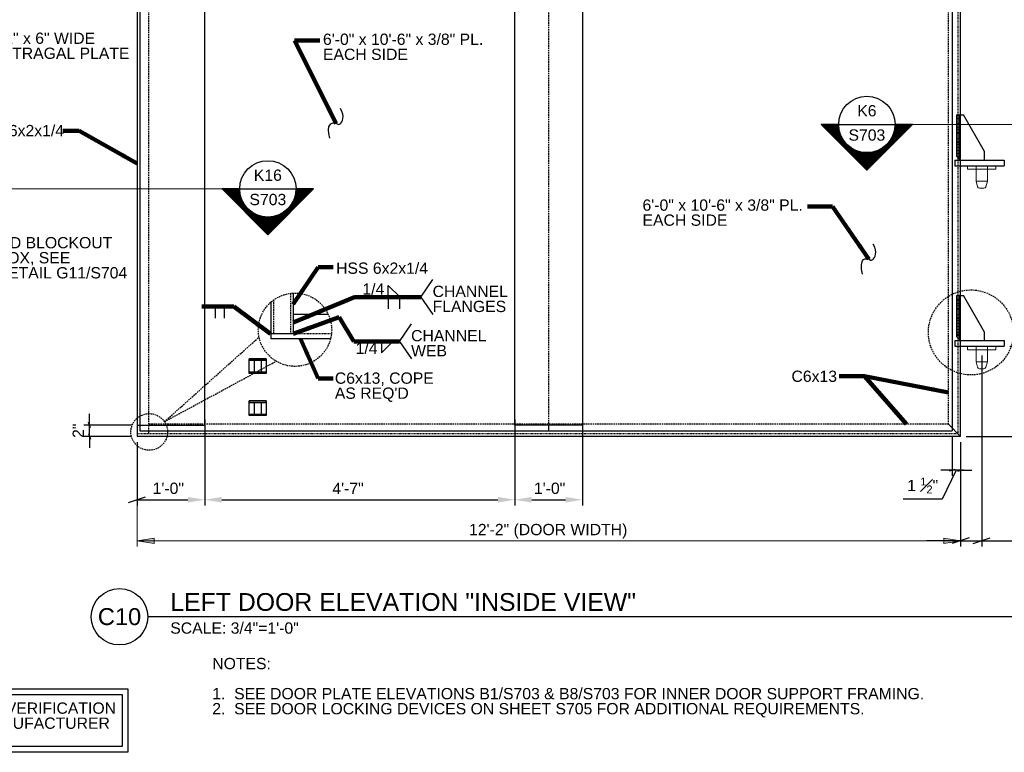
# Model space of a CAD drawing. Header units: inches. Extents: x 23089 to 23553, y 44441 to 44715.
# Tile 3 of 5: x 23289 to 23464, y 44441 to 44571. Entities that reach past the tile are written whole.
import ezdxf
from ezdxf.enums import TextEntityAlignment as Align

# ---------------------------------------------------------------- set-up
doc = ezdxf.new("R2010")
doc.units = ezdxf.units.IN
doc.header["$LTSCALE"] = 0.025
doc.header["$MEASUREMENT"] = 0
doc.linetypes.add('DGN1', pattern=[2.774392, 0, -2.774392])
doc.linetypes.add('DGN3', pattern=[16.308427, 10.872284, -5.436142])
for name, color, linetype, lineweight in [('G-ANNO-DIM', 1, 'Continuous', 0), ('G-ANNO-TEXT', 7, 'Continuous', 30), ('S-FSTN-MISC', 7, 'Continuous', 13), ('S-STIF-TRAN', 7, 'Continuous', 30), ('S-WALL-SHEA', 7, 'Continuous', 30)]:
    doc.layers.add(name, color=color, linetype=linetype, lineweight=lineweight)
doc.styles.add("1 1 2 1'-0", font='arial.ttf', dxfattribs={"height": 1})
doc.styles.add("3 4 1'-0", font='arial.ttf', dxfattribs={"height": 2})
doc.styles.add('TITLE 6.35', font='swissk.ttf', dxfattribs={"height": 250})
doc.styles.add('TITLE20', font='simplex.shx', dxfattribs={"height": 5000})
doc.dimstyles.new("3 4 1'-0", dxfattribs={"dimtxt": 2, "dimasz": 3, "dimexe": 1, "dimexo": 1, "dimgap": 1, "dimtad": 1, "dimdec": 0, "dimrnd": 0.0625, "dimzin": 11, "dimdsep": 46, "dimlunit": 3, "dimtxsty": "3 4 1'-0", "dimcen": 0, "dimadec": 4, "dimazin": 3, "dimtfac": 1, "dimtdec": 0, "dimtofl": 0, "dimtmove": 0, "dimatfit": 3, "dimfxl": 1, "dimtolj": 1, "dimtzin": 0, "dimarcsym": 0})

# ---------------------------------------------------------------- blocks, each defined once
blk = doc.blocks.new('*D132')
at = {"layer": 'G-ANNO-DIM', "color": 0, "lineweight": -2, "transparency": 16777216}
for p, q in [((23321.79, 44499.71), (23321.79, 44484.48)), ((23376.77, 44499.71), (23376.77, 44484.48)), ((23324.79, 44485.48), (23373.77, 44485.48))]:
    blk.add_line(p, q, dxfattribs=at)
at = {"layer": 'G-ANNO-DIM', "color": 0, "transparency": 16777216}
for points in [[(23324.79, 44485.98), (23324.79, 44484.98), (23321.79, 44485.48)], [(23373.77, 44485.98), (23373.77, 44484.98), (23376.77, 44485.48)]]:
    blk.add_solid(points, dxfattribs=at)
at = {"layer": 'G-ANNO-DIM', "color": 0, "transparency": 16777216, "insert": (23347.18, 44487.48), "char_height": 2, "attachment_point": 5, "style": "3 4 1'-0"}
blk.add_mtext('\\A1;4\'-7"', dxfattribs=at)
blk = doc.blocks.new('*D133')
at = {"layer": 'G-ANNO-DIM', "color": 0, "lineweight": -2, "transparency": 16777216}
for p, q in [((23376.77, 44499.71), (23376.77, 44484.48)), ((23388.77, 44499.71), (23388.77, 44484.48)), ((23379.77, 44485.48), (23385.77, 44485.48))]:
    blk.add_line(p, q, dxfattribs=at)
at = {"layer": 'G-ANNO-DIM', "color": 0, "transparency": 16777216}
for points in [[(23379.77, 44485.98), (23379.77, 44484.98), (23376.77, 44485.48)], [(23385.77, 44485.98), (23385.77, 44484.98), (23388.77, 44485.48)]]:
    blk.add_solid(points, dxfattribs=at)
at = {"layer": 'G-ANNO-DIM', "color": 0, "transparency": 16777216, "insert": (23382.92, 44487.5), "char_height": 2, "attachment_point": 5, "style": "3 4 1'-0"}
blk.add_mtext('\\A1;1\'-0"', dxfattribs=at)
blk = doc.blocks.new('_Oblique_0.3')
at = {"color": 0, "linetype": 'ByBlock', "lineweight": -2}
for p, q in [((0, 0), (-1, 0)), ((0.5, 0.166667), (-0.5, -0.166667))]:
    blk.add_line(p, q, dxfattribs=at)
blk = doc.blocks.new('*D134')
at = {"layer": 'G-ANNO-DIM', "color": 0, "lineweight": -2, "transparency": 16777216}
for p, q in [((23321.79, 44499.71), (23321.79, 44484.48)), ((23309.79, 44495.71), (23309.79, 44484.48)), ((23312.79, 44485.48), (23318.79, 44485.48))]:
    blk.add_line(p, q, dxfattribs=at)
at = {"layer": 'G-ANNO-DIM', "color": 0, "transparency": 16777216}
blk.add_solid([(23318.79, 44485.98), (23318.79, 44484.98), (23321.79, 44485.48)], dxfattribs=at)
at = {"layer": 'G-ANNO-DIM', "color": 0, "lineweight": -2, "transparency": 16777216, "xscale": 3, "yscale": 3, "zscale": 3, "rotation": 180}
blk.add_blockref('_Oblique_0.3', (23309.79, 44485.48), dxfattribs=at)
at = {"layer": 'G-ANNO-DIM', "color": 0, "transparency": 16777216, "insert": (23315.32, 44487.5), "char_height": 2, "attachment_point": 5, "style": "3 4 1'-0"}
blk.add_mtext('\\A1;1\'-0"', dxfattribs=at)
blk = doc.blocks.new('*D137')
at = {"layer": 'G-ANNO-DIM', "color": 0, "lineweight": -2, "transparency": 16777216}
for p, q in [((23464.54, 44512.71), (23471.74, 44512.71)), ((23470.74, 44499.71), (23470.74, 44509.71)), ((23456.79, 44496.71), (23471.74, 44496.71))]:
    blk.add_line(p, q, dxfattribs=at)
at = {"layer": 'G-ANNO-DIM', "color": 0, "transparency": 16777216}
for points in [[(23470.24, 44509.71), (23471.24, 44509.71), (23470.74, 44512.71)], [(23470.24, 44499.71), (23471.24, 44499.71), (23470.74, 44496.71)]]:
    blk.add_solid(points, dxfattribs=at)
at = {"layer": 'G-ANNO-DIM', "color": 0, "transparency": 16777216, "insert": (23468.73, 44504.12), "char_height": 2, "attachment_point": 5, "rotation": 90, "style": "3 4 1'-0"}
blk.add_mtext('\\A1;1\'-4"', dxfattribs=at)
blk = doc.blocks.new('*D145')
at = {"layer": 'G-ANNO-DIM', "color": 0, "lineweight": -2, "transparency": 16777216}
for p, q in [((23459.54, 44511.08), (23459.54, 44477.2)), ((23455.79, 44495.71), (23455.79, 44477.2)), ((23452.79, 44478.2), (23449.79, 44478.2)), ((23455.79, 44478.2), (23459.54, 44478.2)), ((23462.54, 44478.2), (23473.06, 44478.2))]:
    blk.add_line(p, q, dxfattribs=at)
at = {"layer": 'G-ANNO-DIM', "color": 0, "lineweight": -2, "transparency": 16777216, "xscale": 3, "yscale": 3, "zscale": 3}
blk.add_blockref('_Oblique_0.3', (23455.79, 44478.2), dxfattribs=at)
at = {"layer": 'G-ANNO-DIM', "color": 0, "lineweight": -2, "transparency": 16777216, "xscale": 3, "yscale": 3, "zscale": 3, "rotation": 180}
blk.add_blockref('_Oblique_0.3', (23459.54, 44478.2), dxfattribs=at)
at = {"layer": 'G-ANNO-DIM', "color": 0, "transparency": 16777216, "insert": (23469.3, 44480.63), "char_height": 2, "attachment_point": 5, "style": "3 4 1'-0"}
blk.add_mtext('\\A1;3 {\\H0.7x;\\S3#4;}"', dxfattribs=at)
blk = doc.blocks.new('*D156')
at = {"layer": 'G-ANNO-DIM', "color": 0, "lineweight": -2, "transparency": 16777216}
for p, q in [((23454.27, 44496.68), (23454.27, 44489.7)), ((23455.79, 44495.71), (23455.79, 44489.7)), ((23453.27, 44490.7), (23452.27, 44490.7)), ((23455.03, 44490.7), (23452.52, 44485.61)), ((23455.79, 44490.7), (23454.27, 44490.7)), ((23456.79, 44490.7), (23457.79, 44490.7)), ((23452.52, 44485.61), (23445.63, 44485.61))]:
    blk.add_line(p, q, dxfattribs=at)
blk.add_blockref('_Oblique_0.3', (23454.27, 44490.7), dxfattribs=at)
at = {"layer": 'G-ANNO-DIM', "color": 0, "lineweight": -2, "transparency": 16777216, "rotation": 180}
blk.add_blockref('_Oblique_0.3', (23455.79, 44490.7), dxfattribs=at)
at = {"layer": 'G-ANNO-DIM', "color": 0, "transparency": 16777216, "insert": (23449.07, 44488.01), "char_height": 2, "attachment_point": 5, "style": "3 4 1'-0"}
blk.add_mtext('\\A1;1 {\\H0.7x;\\S1#2;}"', dxfattribs=at)
blk = doc.blocks.new('*D163')
at = {"layer": 'G-ANNO-DIM', "color": 0, "lineweight": -2, "transparency": 16777216}
for p, q in [((23301.36, 44499.71), (23301.36, 44500.71)), ((23308.79, 44498.71), (23300.36, 44498.71)), ((23301.36, 44496.71), (23301.36, 44498.71)), ((23308.79, 44496.71), (23300.36, 44496.71)), ((23301.36, 44495.71), (23301.36, 44494.71))]:
    blk.add_line(p, q, dxfattribs=at)
for p, rotation in [((23301.36, 44498.71), 270), ((23301.36, 44496.71), 90)]:
    blk.add_blockref('_Oblique_0.3', p, dxfattribs=dict(at, rotation=rotation))
at = {"layer": 'G-ANNO-DIM', "color": 0, "transparency": 16777216, "insert": (23299.35, 44497.71), "char_height": 2, "attachment_point": 5, "rotation": 90, "style": "3 4 1'-0"}
blk.add_mtext('\\A1;2"', dxfattribs=at)

msp = doc.modelspace()

# ---------------------------------------------------------------- hatches: boundary and pattern name
at = {"layer": 'G-ANNO-TEXT'}
h = msp.add_hatch(dxfattribs=at)
h.set_pattern_fill('USER', color=256, scale=0.009103, angle=45, style=0, pattern_type=0)
h.set_pattern_definition([(45, (23428.127852, 44536.745311), (-0.006436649, 0.006436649), [])])
edge = h.paths.add_edge_path()
edge.add_arc((23439.15806, 44552.02073), 4.99762, -180, 0, ccw=False)
edge.add_line((23434.16044, 44552.02073), (23431.05073, 44552.02073))
edge.add_line((23431.05073, 44552.02073), (23439.1656, 44543.89832))
edge.add_line((23439.1656, 44543.89832), (23447.28047, 44552.02073))
edge.add_line((23447.28047, 44552.02073), (23444.15568, 44552.02073))
h = msp.add_hatch(dxfattribs=at)
h.set_pattern_fill('USER', color=256, scale=0.009103, angle=45, style=0, pattern_type=0)
h.set_pattern_definition([(45, (23321.927065, 44525.31602), (-0.006436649, 0.006436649), [])])
edge = h.paths.add_edge_path()
edge.add_arc((23332.95727, 44540.59145), 4.99762, -180, 0, ccw=False)
edge.add_line((23327.95965, 44540.59145), (23324.84994, 44540.59145))
edge.add_line((23324.84994, 44540.59145), (23332.96481, 44532.46904))
edge.add_line((23332.96481, 44532.46904), (23341.07968, 44540.59145))
edge.add_line((23341.07968, 44540.59145), (23337.95488, 44540.59145))

# ---------------------------------------------------------------- linework, layer by layer
at = {"layer": 'G-ANNO-DIM'}
for p, q in [((23309.78769, 44495.70614), (23309.78769, 44477.19757)), ((23455.78769, 44495.70614), (23455.78769, 44477.19757)), ((23309.78769, 44478.19757), (23455.78769, 44478.19757))]:
    msp.add_line(p, q, dxfattribs=at)
at = {"layer": 'G-ANNO-DIM', "flags": 128}
for points in [[(23312.78769, 44477.69757), (23309.78769, 44478.19757), (23312.78769, 44478.69757)], [(23452.78769, 44478.69757), (23455.78769, 44478.19757), (23452.78769, 44477.69757)]]:
    msp.add_lwpolyline(points, close=True, dxfattribs=at)
at = {"layer": 'G-ANNO-DIM'}
msp.add_solid([(23312.78769, 44477.69757), (23309.78769, 44478.19757), (23312.78769, 44478.69757)], dxfattribs=at)
at = {"layer": 'G-ANNO-DIM', "extrusion": (0, 0, -1)}
msp.add_solid([(-23452.78769, 44478.69757), (-23455.78769, 44478.19757), (-23452.78769, 44477.69757)], dxfattribs=at)
at = {"layer": 'G-ANNO-TEXT'}
for p, q in [((23309.78769, 44624.70614), (23309.78769, 44496.70614)), ((23455.78769, 44496.70614), (23455.78769, 44624.70614)), ((23434.17553, 44552.02073, -14.07874), (23444.17076, 44552.02073, -14.07874)), ((23455.4948, 44545.70614), (23459.78769, 44545.70614)), ((23455.78769, 44545.70614), (23459.78769, 44545.70614)), ((23327.97474, 44540.59145, -14.07874), (23337.96997, 44540.59145, -14.07874)), ((23309.78769, 44534.70614), (23309.78769, 44496.70614)), ((23360.10699, 44521.41977), (23362.23986, 44524.53102)), ((23354.31233, 44523.48096), (23356.41981, 44521.41231)), ((23354.31233, 44521.41604), (23354.31233, 44523.48096)), ((23337.47445, 44522.11591), (23337.47445, 44514.90122)), ((23354.31233, 44521.41604), (23354.31233, 44519.35112)), ((23356.2859, 44521.41604), (23356.2859, 44519.35112)), ((23360.10699, 44521.41977), (23362.23986, 44518.30852)), ((23323.60859, 44519.71252), (23323.60859, 44517.6476)), ((23325.22093, 44519.71252), (23325.22093, 44517.6476)), ((23333.47445, 44520.49391), (23333.47445, 44514.02322)), ((23343.6866, 44518.34322), (23337.47445, 44518.34322)), ((23356.29641, 44513.56497), (23358.42929, 44516.67622)), ((23337.47445, 44514.90122), (23333.47445, 44514.90122)), ((23344.08605, 44514.02322), (23333.47445, 44514.02322)), ((23455.4948, 44513.70614), (23459.78769, 44513.70614)), ((23455.78769, 44513.70614), (23459.78769, 44513.70614)), ((23353.10315, 44511.50005), (23355.21062, 44513.5687)), ((23353.10315, 44513.56497), (23353.10315, 44511.50005)), ((23356.29641, 44513.56497), (23358.42929, 44510.45372)), ((23382.70769, 44498.70614), (23382.70769, 44497.67864)), ((23455.78769, 44496.70614), (23453.62769, 44498.86614)), ((23455.78769, 44496.70614), (23453.62769, 44498.86614)), ((23455.78769, 44496.70614), (23453.62769, 44498.86614)), ((23455.78769, 44496.70614), (23309.78769, 44496.70614)), ((23475.8451, 44464.73877), (23311.67044, 44464.73877))]:
    msp.add_line(p, q, dxfattribs=at)
at = {"layer": 'G-ANNO-TEXT', "linetype": 'DGN3'}
for p, q in [((23311.78769, 44624.70614), (23311.78769, 44497.14514)), ((23453.62769, 44498.86614), (23453.62769, 44622.54614)), ((23382.70769, 44620.70614), (23382.70769, 44498.70614)), ((23333.97445, 44520.89349), (23333.97445, 44514.90122)), ((23336.97445, 44521.99068), (23336.97445, 44514.90122)), ((23314.63917, 44499.31898), (23331.40954, 44514.30623)), ((23314.63917, 44499.31898), (23334.44949, 44510.03163)), ((23453.62769, 44498.86614), (23311.78769, 44498.86614))]:
    msp.add_line(p, q, dxfattribs=at)
at = {"layer": 'G-ANNO-TEXT', "linetype": 'DGN1'}
for p, q in [((23455.34869, 44497.14514), (23455.34869, 44624.26714)), ((23344.24506, 44514.90122), (23337.47445, 44514.90122)), ((23455.34869, 44497.14514), (23309.78769, 44497.14514))]:
    msp.add_line(p, q, dxfattribs=at)
at = {"layer": 'G-ANNO-TEXT', "color": 7, "linetype": 'Continuous', "lineweight": 0}
for p, q in [((23447.28047, 44552.02073), (23467.29176, 44552.02073)), ((23324.84994, 44540.59145), (23244.54266, 44540.59145))]:
    msp.add_line(p, q, dxfattribs=at)
at = {"layer": 'G-ANNO-TEXT', "flags": 128}
for points in [[(23321.78769, 44533.70614), (23321.78769, 44620.70614), (23309.78769, 44620.70614), (23309.78769, 44556.70614)], [(23309.78769, 44532.70614), (23309.78769, 44498.70614), (23321.78769, 44498.70614), (23321.78769, 44533.70614)]]:
    msp.add_lwpolyline(points, dxfattribs=at)
at = {"layer": 'G-ANNO-TEXT', "extrusion": (0, 0, -1), "flags": 128}
for points in [[(-23376.77019, 44620.70614), (-23388.77019, 44620.70614), (-23388.77019, 44498.70614), (-23376.77019, 44498.70614), (-23376.77019, 44620.70614)], [(-23267.83701, 44451.93604), (-23308.15689, 44451.93604), (-23308.15689, 44440.70684), (-23267.83701, 44440.70684), (-23267.83701, 44451.93604)], [(-23268.83701, 44450.93604), (-23307.15689, 44450.93604), (-23307.15689, 44441.70684), (-23268.83701, 44441.70684), (-23268.83701, 44450.93604)]]:
    msp.add_lwpolyline(points, dxfattribs=at)
at = {"layer": 'G-ANNO-TEXT', "elevation": -14.07874, "flags": 128}
for points in [[(23444.15568, 44552.02073, -1), (23434.16044, 44552.02073), (23431.05073, 44552.02073), (23439.1656, 44543.89832), (23447.28047, 44552.02073), (23444.15568, 44552.02073)], [(23337.95488, 44540.59145, -1), (23327.95965, 44540.59145), (23324.84994, 44540.59145), (23332.96481, 44532.46904), (23341.07968, 44540.59145), (23337.95488, 44540.59145)]]:
    msp.add_lwpolyline(points, format="xyb", dxfattribs=at)
at = {"layer": 'G-ANNO-TEXT', "extrusion": (0, 0, -1), "elevation": 14.07874, "flags": 128}
for points in [[(-23329.68197, 44510.47004), (-23329.68197, 44510.21499), (-23332.68247, 44510.21499), (-23332.68247, 44510.47004), (-23329.68197, 44510.47004), (-23332.68247, 44510.47004), (-23332.68247, 44507.88757), (-23329.68197, 44507.88757), (-23329.68197, 44510.47004)], [(-23329.68197, 44508.14262), (-23332.68247, 44508.14262), (-23332.68247, 44507.88757), (-23329.68197, 44507.88757), (-23329.68197, 44508.14262)], [(-23329.68197, 44502.99599), (-23329.68197, 44502.74095), (-23332.68247, 44502.74095), (-23332.68247, 44502.99599), (-23329.68197, 44502.99599), (-23332.68247, 44502.99599), (-23332.68247, 44500.41353), (-23329.68197, 44500.41353), (-23329.68197, 44502.99599)], [(-23329.68197, 44500.66857), (-23332.68247, 44500.66857), (-23332.68247, 44500.41353), (-23329.68197, 44500.41353), (-23329.68197, 44500.66857)]]:
    msp.add_lwpolyline(points, dxfattribs=at)
at = {"layer": 'G-ANNO-TEXT'}
for centre, radius in [((23439.17315, 44552.02073, -14.07874), 4.99762), ((23332.97235, 44540.59145, -14.07874), 4.99762), ((23306.67277, 44464.73877), 4.99767)]:
    msp.add_circle(centre, radius, dxfattribs=at)
at = {"layer": 'G-ANNO-TEXT', "linetype": 'DGN3'}
for centre, radius in [((23457.62272, 44515.14383), 7.54092), ((23337.78025, 44515.61861), 6.50449), ((23311.94059, 44497.50384), 3.25224)]:
    msp.add_circle(centre, radius, dxfattribs=at)
at = {"layer": 'G-ANNO-TEXT'}
for points, degree in [([(23343.97263, 44549.55497), (23343.3113, 44552.13187), (23345.21054, 44552.56934), (23345.53593, 44551.42614), (23346.72176, 44553.42974), (23345.83735, 44554.82654)], 3), ([(23438.42384, 44525.49028), (23437.76251, 44528.06718), (23439.66176, 44528.50465), (23439.98715, 44527.36145), (23441.17297, 44529.36505), (23440.28857, 44530.76185)], 3), ([(23330.58212, 44508.14262, -14.07874), (23330.58212, 44510.21499, -14.07874)], 1), ([(23331.81232, 44510.21499, -14.07874), (23331.81232, 44508.14262, -14.07874)], 1), ([(23330.58212, 44500.66857, -14.07874), (23330.58212, 44502.74095, -14.07874)], 1), ([(23331.81232, 44502.74095, -14.07874), (23331.81232, 44500.66857, -14.07874)], 1)]:
    msp.add_open_spline(points, degree=degree, dxfattribs=at)
at = {"layer": 'S-FSTN-MISC'}
for p, q in [((23458.53769, 44544.70614), (23458.53769, 44541.95614)), ((23460.53769, 44541.95614), (23458.53769, 44541.95614)), ((23458.53769, 44541.95614), (23458.79815, 44540.98408)), ((23460.53769, 44541.95614), (23460.27723, 44540.98408)), ((23459.91501, 44540.70614), (23459.16038, 44540.70614)), ((23458.53769, 44512.70614), (23458.53769, 44509.95614)), ((23460.53769, 44509.95614), (23458.53769, 44509.95614)), ((23458.53769, 44509.95614), (23458.79815, 44508.98408)), ((23459.91501, 44508.70614), (23459.16038, 44508.70614)), ((23460.53769, 44509.95614), (23460.27723, 44508.98408))]:
    msp.add_line(p, q, dxfattribs=at)
at = {"layer": 'S-FSTN-MISC', "extrusion": (0, 0, -1), "flags": 128}
for points in [[(-23457.03769, 44544.70614), (-23462.03769, 44544.70614), (-23462.03769, 44544.08114), (-23457.03769, 44544.08114), (-23457.03769, 44544.70614)], [(-23458.53769, 44544.70614), (-23460.53769, 44544.70614), (-23460.53769, 44541.95614)], [(-23457.03769, 44512.70614), (-23462.03769, 44512.70614), (-23462.03769, 44512.08114), (-23457.03769, 44512.08114), (-23457.03769, 44512.70614)], [(-23458.53769, 44512.70614), (-23460.53769, 44512.70614), (-23460.53769, 44509.95614)]]:
    msp.add_lwpolyline(points, dxfattribs=at)
at = {"layer": 'S-FSTN-MISC', "extrusion": (0, 0, -1)}
for centre, start, end in [((-23459.16038, 44541.08114), 270, 345), ((-23459.91501, 44541.08114), 195, 270), ((-23459.16038, 44509.08114), 270, 345), ((-23459.91501, 44509.08114), 195, 270)]:
    msp.add_arc(centre, 0.375, start, end, dxfattribs=at)
at = {"layer": 'S-STIF-TRAN'}
for p, q in [((23455.03769, 44553.70614), (23456.28769, 44553.70614)), ((23455.03769, 44553.70614), (23455.03769, 44546.41325)), ((23455.53769, 44553.70614), (23455.53769, 44545.91325)), ((23460.03769, 44547.20614), (23456.28769, 44553.70614)), ((23460.03769, 44545.70614), (23460.03769, 44547.20614)), ((23454.78769, 44545.70614), (23454.78769, 44544.70614)), ((23454.78769, 44545.70614), (23463.53769, 44545.70614)), ((23455.7448, 44545.70614), (23455.03769, 44546.41325)), ((23463.53769, 44545.70614), (23463.53769, 44544.70614)), ((23454.78769, 44544.70614), (23463.53769, 44544.70614)), ((23455.03769, 44521.70614), (23456.28769, 44521.70614)), ((23455.03769, 44521.70614), (23455.03769, 44514.41325)), ((23455.53769, 44521.70614), (23455.53769, 44513.91325)), ((23460.03769, 44515.20614), (23456.28769, 44521.70614)), ((23454.78769, 44513.70614), (23454.78769, 44512.70614)), ((23454.78769, 44513.70614), (23463.53769, 44513.70614)), ((23455.7448, 44513.70614), (23455.03769, 44514.41325)), ((23460.03769, 44513.70614), (23460.03769, 44515.20614)), ((23463.53769, 44513.70614), (23463.53769, 44512.70614)), ((23454.78769, 44512.70614), (23463.53769, 44512.70614))]:
    msp.add_line(p, q, dxfattribs=at)
at = {"layer": 'S-WALL-SHEA'}
for p, q in [((23310.27019, 44623.73364), (23310.27019, 44497.67864)), ((23454.27019, 44623.73364), (23454.27019, 44497.67864)), ((23310.27019, 44533.70614), (23310.27019, 44497.67864)), ((23310.27019, 44497.67864), (23454.27019, 44497.67864))]:
    msp.add_line(p, q, dxfattribs=at)

# ---------------------------------------------------------------- texts
at = {"layer": 'G-ANNO-DIM', "color": 7, "linetype": 'Continuous', "style": "3 4 1'-0"}
msp.add_text('12\'-2" (DOOR WIDTH)', height=2, dxfattribs=at).set_placement((23382.67387, 44480.19757), align=Align.MIDDLE_CENTER)
at = {"layer": 'G-ANNO-TEXT', "color": 7, "char_height": 2, "attachment_point": 1, "line_spacing_factor": 0.8, "style": "3 4 1'-0"}
for s, insert in [('1/2" x 6" WIDE\\PASTRAGAL PLATE', (23283.91001, 44568.30006, -0.00002)), ('HSS 6x2x1/4', (23280.53113, 44551.92912)), ('HSS 6x2x1/4', (23345.06746, 44527.53676)), ('1/4', (23349.73774, 44523.82891)), ('CHANNEL \\PFLANGES', (23362.18053, 44523.42222)), ('CHANNEL \\PWEB', (23358.36996, 44515.56742)), ('1/4', (23348.52856, 44513.32721)), ('C6x13', (23425.80544, 44508.37518)), ("C6x13, COPE\\PAS REQ'D", (23344.84692, 44508.04328))]:
    msp.add_mtext(s, dxfattribs=dict(at, insert=insert))
at = {"layer": 'G-ANNO-TEXT', "color": 7, "linetype": 'Continuous', "lineweight": 0, "char_height": 2, "attachment_point": 1, "line_spacing_factor": 0.8, "style": "1 1 2 1'-0"}
for s, insert in [('6\'-0" x 10\'-6" x 3/8" PL.\\PEACH SIDE', (23342.74234, 44568.11708)), ('6\'-0" x 10\'-6" x 3/8" PL.\\PEACH SIDE', (23399.39351, 44538.71917)), ('ILD BLOCKOUT \\PBOX, SEE \\PDETAIL G11/S704', (23284.90121, 44532.0533, -0.00002)), ('NOTES: \\P\\P1.  SEE DOOR PLATE ELEVATIONS B1/S703 & B8/S703 FOR INNER DOOR SUPPORT FRAMING.\\P2.  SEE DOOR LOCKING DEVICES ON SHEET S705 FOR ADDITIONAL REQUIREMENTS.', (23323.11564, 44457.44321))]:
    msp.add_mtext(s, dxfattribs=dict(at, insert=insert))
at = {"layer": 'G-ANNO-TEXT', "color": 7, "linetype": 'Continuous', "lineweight": 0, "style": 'TITLE20'}
for s, insert, char_height, attachment_point in [('{\\fArial|b0|i0|c0|p34;K6}', (23439.17315, 44554.43304, -14.07874), 1.99998, 5), ('{\\fArial|b0|i0|c0|p34;S703}', (23439.17315, 44549.10766, -14.07874), 1.99998, 8), ('{\\fArial|b0|i0|c0|p34;K16}', (23332.97235, 44543.00376, -14.07874), 1.99998, 5), ('{\\fArial|b0|i0|c0|p34;S703}', (23332.97235, 44537.67838, -14.07874), 1.99998, 8), ('{\\fArial|b0|i0|c0|p34;C10}', (23306.67277, 44464.73877), 2.9999997, 5)]:
    msp.add_mtext(s, dxfattribs=dict(at, insert=insert, char_height=char_height, attachment_point=attachment_point))
at = {"layer": 'G-ANNO-TEXT', "color": 7, "linetype": 'Continuous', "lineweight": 13, "insert": (23315.67044, 44465.73877), "char_height": 3.149606, "attachment_point": 7, "style": 'TITLE 6.35'}
msp.add_mtext('{\\fArial|b0|i0|c0|p34;LEFT DOOR ELEVATION "INSIDE VIEW"}', dxfattribs=at)
at = {"layer": 'G-ANNO-TEXT', "color": 7, "linetype": 'Continuous', "lineweight": 0, "insert": (23315.67044, 44463.73577), "char_height": 1.9999998, "attachment_point": 1}
msp.add_mtext('{\\fArial|b0|i0|c0|p34;SCALE: 3/4"=1\'-0"}', dxfattribs=at)
at = {"layer": 'G-ANNO-TEXT', "color": 7, "insert": (23272.21741, 44449.53976), "char_height": 2, "width": 36.0470304, "attachment_point": 1, "line_spacing_factor": 0.8, "style": "3 4 1'-0"}
msp.add_mtext('DENOTES VERIFICATION W/ ILD MANUFACTURER DRAWINGS', dxfattribs=at)

# ---------------------------------------------------------------- dimensions: what is measured, and where the dimension line sits
at = {"layer": 'G-ANNO-DIM'}
dim = msp.add_linear_dim(base=(23459.53769, 44478.19757), p1=(23455.78769, 44496.70614), p2=(23459.53769, 44512.08114), text='3 {\\H0.7x;\\S3#4;}"', dimstyle="3 4 1'-0", override={"dimblk": '_Oblique_0.3', "dimtdec": 4, "dimtofl": 1}, dxfattribs=at)
dim.commit()
dim.dimension.update_dxf_attribs({"geometry": '*D145', "text_midpoint": (23469.29722, 44478.19757), "dimtype": 160})
for base, p1, p2, override, picture, middle in [((23470.73763, 44512.70614), (23455.78769, 44496.70614), (23463.53769, 44512.70614), {"dimtdec": 4}, '*D137', (23470.73763, 44504.12271)), ((23301.35763, 44498.70614), (23309.78769, 44496.70614), (23309.78769, 44498.70614), {"dimasz": 1, "dimblk": '_Oblique_0.3', "dimtdec": 4, "dimtofl": 1}, '*D163', (23301.35763, 44497.70614))]:
    dim = msp.add_linear_dim(base=base, p1=p1, p2=p2, angle=90, dimstyle="3 4 1'-0", override=override, dxfattribs=at)
    dim.commit()
    dim.dimension.update_dxf_attribs({"geometry": picture, "text_midpoint": middle, "dimtype": 160})
for base, p1, p2, override, picture, middle in [((23321.78769, 44485.47888), (23309.78769, 44496.70614), (23321.78769, 44500.70614), {"dimblk1": '_Oblique_0.3', "dimsah": 1, "dimtdec": 4}, '*D134', (23315.32257, 44485.47888)), ((23376.77019, 44485.47888), (23321.78769, 44500.70614), (23376.77019, 44500.70614), {"dimtdec": 4}, '*D132', (23347.1807, 44485.47888)), ((23388.77019, 44485.47888), (23376.77019, 44500.70614), (23388.77019, 44500.70614), {"dimtdec": 4}, '*D133', (23382.9232, 44485.47888))]:
    dim = msp.add_linear_dim(base=base, p1=p1, p2=p2, dimstyle="3 4 1'-0", override=override, dxfattribs=at)
    dim.commit()
    dim.dimension.update_dxf_attribs({"geometry": picture, "text_midpoint": middle, "dimtype": 160})
dim = msp.add_linear_dim(base=(23454.27019, 44490.6996), p1=(23455.78769, 44496.70614), p2=(23454.27019, 44497.67864), angle=180, text='1 {\\H0.7x;\\S1#2;}"', dimstyle="3 4 1'-0", override={"dimasz": 1, "dimblk": '_Oblique_0.3', "dimtdec": 4, "dimtmove": 1}, dxfattribs=at)
dim.commit()
dim.dimension.update_dxf_attribs({"geometry": '*D156', "text_midpoint": (23451.51774, 44485.60738), "dimtype": 160})

# ---------------------------------------------------------------- leaders
at = {"layer": 'G-ANNO-TEXT'}
for points in [[(23345.08839, 44552.18144), (23337.70221, 44566.88202), (23342.16534, 44566.88202)], [(23309.78769, 44545.11466), (23299.49779, 44550.87373), (23296.61892, 44550.87373)], [(23439.5396, 44528.11675), (23433.09123, 44537.48412), (23428.62809, 44537.48412)], [(23337.47445, 44520.13077), (23341.86429, 44526.68876), (23344.57055, 44526.68876)], [(23337.47445, 44516.91943), (23348.33731, 44521.41977), (23360.10699, 44521.41977)], [(23333.44561, 44514.87699), (23326.92271, 44519.71252), (23321.25608, 44519.71252)], [(23337.47445, 44514.90122), (23345.62881, 44517.86567), (23348.19044, 44513.56497), (23356.29641, 44513.56497)], [(23338.78025, 44514.02322), (23341.86429, 44506.98859), (23344.57055, 44506.98859)], [(23453.62769, 44504.47513), (23438.72619, 44507.41468), (23434.26306, 44507.41468)], [(23446.22232, 44498.86614), (23438.72619, 44507.41468), (23434.26306, 44507.41468)]]:
    msp.add_leader(points, dimstyle="3 4 1'-0", override={"dimscale": 1, "dimtxt": 2, "dimasz": 3, "dimgap": 1, "dimtad": 1, "dimclrd": 0, "dimlwd": 65534}, dxfattribs=at)

doc.saveas('drawing.dxf')
